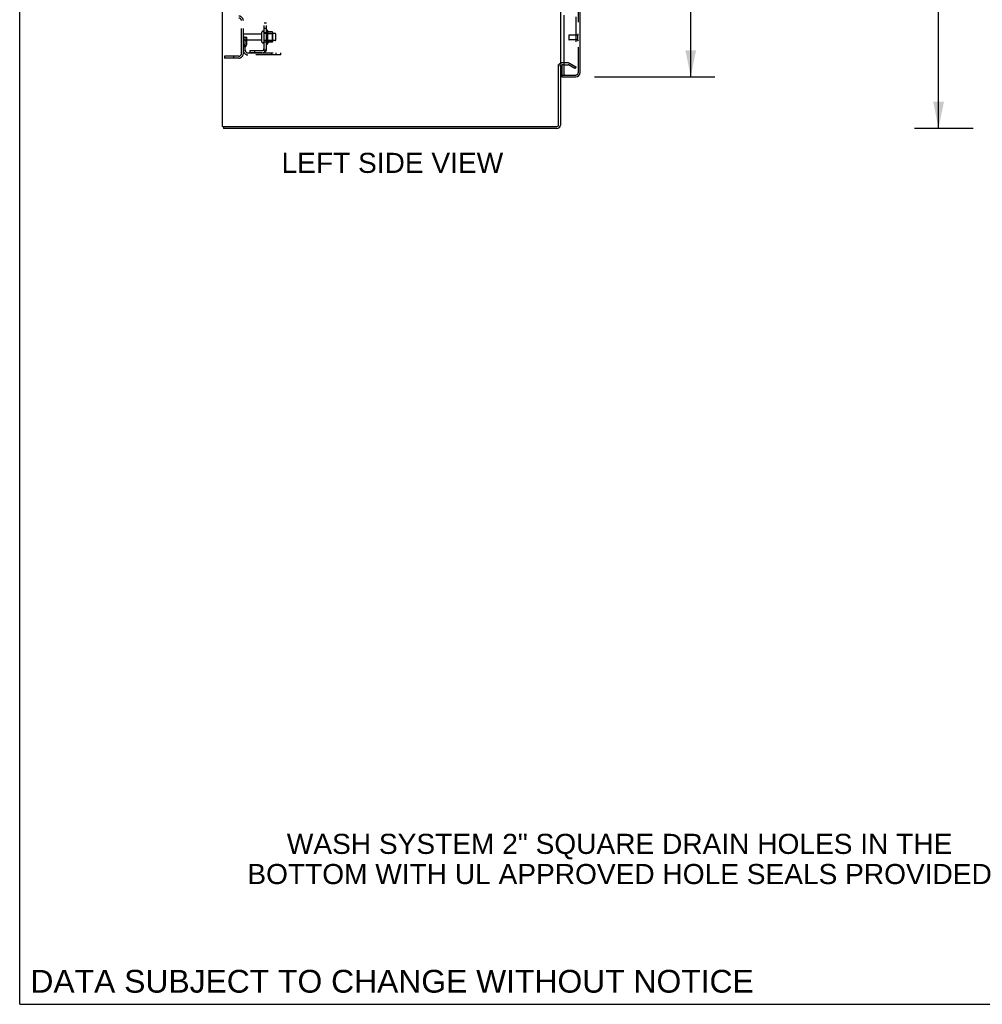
# Model space of a CAD drawing. Header units: inches. Extents: x 0 to 243, y 0 to 157.
# Tile 1 of 63: x 0 to 51, y 0 to 52. Entities that reach past the tile are written whole.
import ezdxf

# ---------------------------------------------------------------- set-up
doc = ezdxf.new("R2010")
doc.units = ezdxf.units.IN
doc.header["$LTSCALE"] = 13.357143
doc.header["$MEASUREMENT"] = 0
doc.linetypes.add('HIDDEN', pattern=[0.2, 0.1, -0.1])
doc.layers.get('0').update_dxf_attribs({"linetype": 'CONTINUOUS'})
for name, color, linetype in [('DEFAULT_2', 8, 'HIDDEN'), ('DIMENSIONS', 7, 'CONTINUOUS'), ('LEFTHAND_DOOR_ASSEMBLY', 7, 'CONTINUOUS'), ('RIGHTHAND_DOOR_ASSEMBLY', 7, 'CONTINUOUS'), ('SUBPANEL', 7, 'CONTINUOUS')]:
    doc.layers.add(name, color=color, linetype=linetype)
doc.styles.get("Standard").update_dxf_attribs({"font": 'arial.ttf'})
doc.dimstyles.new('DIMSTYLE_1', dxfattribs={"dimtxt": 1.071429, "dimasz": 1.428571, "dimexe": 0.09, "dimexo": 0.07, "dimgap": 0.0375, "dimtad": 0, "dimtih": 1, "dimtoh": 1, "dimzin": 4, "dimdsep": 46, "dimtxsty": 'Standard', "dimblk": '_FILLED', "dimblk1": '_FILLED', "dimblk2": '_FILLED', "dimcen": 0.09, "dimadec": 3, "dimazin": 1, "dimtfac": 1, "dimtdec": 3, "dimtofl": 0, "dimtmove": 0, "dimatfit": 3, "dimldrblk": '_FILLED', "dimfxl": 0, "dimtolj": 1, "dimtzin": 4, "dimarcsym": 0})

# ---------------------------------------------------------------- blocks, each defined once
blk = doc.blocks.new('_FILLED')
at = {"color": 0, "linetype": 'ByBlock'}
blk.add_solid([(0, 0), (-1, 0.2), (-1, -0.2)], dxfattribs=at)
blk = doc.blocks.new('*D9')
at = {"layer": 'DIMENSIONS', "color": 2, "linetype": 'Continuous'}
for p, q in [((30.624, 111.925), (37.04, 111.925)), ((35.754, 111.925), (35.754, 82.371)), ((35.754, 49.425), (35.754, 78.621)), ((30.624, 49.425), (37.04, 49.425))]:
    blk.add_line(p, q, dxfattribs=at)
at = {"layer": 'DIMENSIONS', "color": 2, "linetype": 'Continuous', "xscale": 1.4285714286, "yscale": 1.4285714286, "zscale": 1.4285714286}
for p, rotation in [((35.754, 111.925), 90), ((35.754, 49.425), 270)]:
    blk.add_blockref('_FILLED', p, dxfattribs=dict(at, rotation=rotation))
at = {"layer": 'DIMENSIONS', "color": 2, "linetype": 'Continuous', "insert": (35.754, 81.836), "char_height": 1.0714, "width": 5.48062, "attachment_point": 2, "line_spacing_factor": 0.9}
blk.add_mtext('62.50\\PDOORS', dxfattribs=at)
blk = doc.blocks.new('*D12')
at = {"layer": 'DIMENSIONS', "color": 2, "linetype": 'Continuous'}
for p, q in [((50.81, 114.675), (47.672, 114.675)), ((48.958, 114.675), (48.958, 81.746)), ((48.958, 46.675), (48.958, 79.604)), ((50.81, 46.675), (47.672, 46.675))]:
    blk.add_line(p, q, dxfattribs=at)
at = {"layer": 'DIMENSIONS', "color": 2, "linetype": 'Continuous', "xscale": 1.4285714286, "yscale": 1.4285714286, "zscale": 1.4285714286}
for p, rotation in [((48.958, 114.675), 90), ((48.958, 46.675), 270)]:
    blk.add_blockref('_FILLED', p, dxfattribs=dict(at, rotation=rotation))
at = {"layer": 'DIMENSIONS', "color": 2, "linetype": 'Continuous', "insert": (48.958, 81.211), "char_height": 1.0714, "width": 3.74403, "attachment_point": 2, "line_spacing_factor": 0.9}
blk.add_mtext('68.00', dxfattribs=at)

msp = doc.modelspace()

# ---------------------------------------------------------------- linework, layer by layer
at = {"color": 7, "linetype": 'Continuous'}
for p, q in [((0, 0), (0, 157.143)), ((10.865, 46.779), (10.865, 46.675)), ((0, 0), (242.857, 0))]:
    msp.add_line(p, q, dxfattribs=at)
at = {"color": 3, "linetype": 'Continuous'}
for p, q in [((10.813, 46.779), (10.813, 114.571)), ((28.813, 111.227), (28.813, 50.123)), ((28.709, 46.869), (28.709, 50.092)), ((28.813, 50.092), (28.813, 46.864)), ((29.017, 50.071), (28.898, 50.071)), ((10.813, 46.779), (28.619, 46.779)), ((28.624, 46.675), (10.865, 46.675))]:
    msp.add_line(p, q, dxfattribs=at)
for centre, radius, start, end in [((28.898, 49.986), 0.085, 90, 180), ((28.619, 46.869), 0.09, 270, 360), ((28.624, 46.864), 0.189, 270, 360)]:
    msp.add_arc(centre, radius, start, end, dxfattribs=at)
at = {"color": 7, "linetype": 'Continuous'}
msp.add_arc((28.624, 46.864), 0.085, 274.4898, 355.5102, dxfattribs=at)
at = {"layer": 'DEFAULT_2', "color": 8, "linetype": 'HIDDEN'}
for p, q in [((29.625, 111.409), (29.625, 49.941)), ((11.813, 50.672), (11.813, 52.429)), ((11.917, 50.672), (11.917, 52.429)), ((12.021, 51.55), (11.917, 51.55)), ((12.844, 51.715), (11.947, 51.715)), ((12.007, 51.21), (12.007, 51.55)), ((12.021, 51.55), (12.111, 51.55)), ((12.021, 50.849), (12.021, 51.55)), ((12.111, 51.21), (12.111, 51.55)), ((12.907, 51.293), (12.907, 51.808)), ((13.017, 51.293), (13.017, 51.808)), ((13.612, 51.738), (13.017, 51.738)), ((13.142, 51.884), (13.142, 51.216)), ((13.162, 51.734), (13.142, 51.754)), ((13.162, 51.734), (13.458, 51.734)), ((13.162, 51.734), (13.162, 51.367)), ((13.212, 51.906), (13.212, 51.194)), ((13.467, 51.828), (13.24, 51.828)), ((13.458, 51.734), (13.478, 51.754)), ((13.458, 51.734), (13.458, 51.367)), ((13.478, 51.806), (13.478, 51.294)), ((13.642, 51.393), (13.642, 51.708)), ((12.844, 51.385), (11.947, 51.385)), ((12.005, 51.204), (11.956, 51.136)), ((12.007, 51.375), (12.111, 51.375)), ((12.089, 51.143), (12.04, 51.075)), ((13.612, 51.363), (13.017, 51.363)), ((13.162, 51.367), (13.142, 51.347)), ((13.162, 51.367), (13.458, 51.367)), ((13.467, 51.273), (13.24, 51.273)), ((13.458, 51.367), (13.478, 51.347)), ((11.67, 50.529), (10.917, 50.529)), ((10.917, 50.529), (10.917, 50.425)), ((11.67, 50.425), (10.917, 50.425)), ((11.387, 50.529), (11.387, 50.425)), ((12.163, 50.706), (13.917, 50.706)), ((13.917, 50.602), (12.163, 50.602)), ((13.414, 50.602), (13.414, 50.706)), ((13.67, 50.602), (13.67, 50.706)), ((13.917, 50.602), (13.917, 50.706)), ((29.217, 50.175), (28.898, 50.175)), ((29.017, 50.071), (29.217, 50.071)), ((29.573, 49.87), (29.234, 50.067)), ((29.286, 50.157), (29.625, 49.961)), ((29.625, 49.961), (29.573, 49.87)), ((29.6, 49.923), (29.602, 49.922))]:
    msp.add_line(p, q, dxfattribs=at)
for points in [[(29.608, 49.921), (29.608, 49.921), (29.606, 49.921), (29.604, 49.921), (29.602, 49.922)], [(29.625, 49.941), (29.625, 49.938), (29.625, 49.936), (29.624, 49.934), (29.624, 49.932), (29.623, 49.93), (29.621, 49.928), (29.62, 49.926), (29.619, 49.925), (29.617, 49.924), (29.615, 49.923), (29.614, 49.922), (29.612, 49.921), (29.61, 49.921), (29.608, 49.921)]]:
    msp.add_lwpolyline(points, dxfattribs=at)
for centre, radius, start, end in [((11.67, 52.429), 0.246, 0, 90), ((11.67, 52.429), 0.142, 0, 90), ((11.947, 51.685), 0.03, 90, 180), ((12.844, 51.778), 0.0625, 270, 360), ((12.962, 51.808), 0.055, 360, 180), ((13.18, 51.884), 0.0384, 34.4497, 180), ((12.612, 51.55), 0.698, 23.9679, 30.6631), ((13.258, 51.838), 0.01, 203.9679, 270), ((13.467, 51.818), 0.01, 5.1938, 90), ((13.337, 51.806), 0.141, 0, 5.2081), ((13.612, 51.708), 0.03, 360, 90), ((11.947, 51.415), 0.03, 180, 270), ((12.125, 51.014), 0.208, 144.2461, 180), ((11.997, 51.21), 0.01, 324.2461, 360), ((12.125, 51.014), 0.104, 144.2461, 180), ((11.997, 51.21), 0.114, 324.2461, 360), ((12.844, 51.323), 0.0625, 0, 90), ((12.962, 51.293), 0.055, 180, 0), ((13.18, 51.216), 0.0384, 180, 325.5503), ((12.612, 51.55), 0.698, 329.3369, 336.0321), ((13.258, 51.263), 0.01, 90, 156.0321), ((13.467, 51.283), 0.01, 270, 354.8062), ((13.337, 51.294), 0.141, 354.7919, 360), ((13.612, 51.393), 0.03, 270, 0), ((11.67, 50.672), 0.246, 270, 360), ((11.67, 50.672), 0.142, 270, 360), ((12.163, 50.849), 0.246, 180, 270), ((12.163, 50.849), 0.142, 180, 270), ((28.898, 49.986), 0.189, 90, 180), ((29.217, 50.038), 0.137, 60, 90), ((29.217, 50.038), 0.033, 60, 90)]:
    msp.add_arc(centre, radius, start, end, dxfattribs=at)
at = {"layer": 'LEFTHAND_DOOR_ASSEMBLY', "color": 8, "linetype": 'HIDDEN'}
for p, q in [((29.767, 49.672), (29.767, 111.679)), ((29.267, 51.643), (29.267, 51.415)), ((29.724, 51.653), (29.277, 51.653)), ((29.724, 51.671), (29.724, 51.387)), ((29.724, 51.405), (29.277, 51.405)), ((29.037, 49.529), (29.624, 49.529))]:
    msp.add_line(p, q, dxfattribs=at)
at = {"layer": 'LEFTHAND_DOOR_ASSEMBLY', "color": 3, "linetype": 'Continuous'}
for p, q in [((29.871, 49.672), (29.871, 53.925)), ((29.017, 49.549), (29.017, 52.718)), ((28.892, 49.425), (29.624, 49.425))]:
    msp.add_line(p, q, dxfattribs=at)
at = {"layer": 'LEFTHAND_DOOR_ASSEMBLY', "color": 7, "linetype": 'Continuous'}
for p, q in [((28.892, 50.071), (28.892, 49.549)), ((28.892, 49.529), (29.026, 49.529)), ((28.892, 49.529), (28.892, 49.425))]:
    msp.add_line(p, q, dxfattribs=at)
at = {"layer": 'LEFTHAND_DOOR_ASSEMBLY', "color": 8, "linetype": 'HIDDEN'}
for centre, radius, start, end in [((29.277, 51.643), 0.01, 90, 180), ((29.745, 51.671), 0.0215, 0, 180), ((29.277, 51.415), 0.01, 180, 270), ((29.745, 51.387), 0.0215, 180, 360), ((29.624, 49.672), 0.142, 270, 360)]:
    msp.add_arc(centre, radius, start, end, dxfattribs=at)
at = {"layer": 'LEFTHAND_DOOR_ASSEMBLY', "color": 7, "linetype": 'Continuous'}
for centre, radius, start, end in [((28.912, 49.549), 0.02, 180, 250.7143), ((29.707, 49.815), 0.26, 267.392, 270)]:
    msp.add_arc(centre, radius, start, end, dxfattribs=at)
at = {"layer": 'LEFTHAND_DOOR_ASSEMBLY', "color": 3, "linetype": 'Continuous'}
for centre, radius, start, end in [((29.037, 49.549), 0.02, 180, 270), ((29.624, 49.672), 0.246, 270, 360)]:
    msp.add_arc(centre, radius, start, end, dxfattribs=at)
at = {"layer": 'RIGHTHAND_DOOR_ASSEMBLY', "color": 8, "linetype": 'HIDDEN'}
for p, q in [((29.767, 49.672), (29.767, 111.679)), ((29.037, 49.529), (29.624, 49.529))]:
    msp.add_line(p, q, dxfattribs=at)
msp.add_arc((29.624, 49.672), 0.142, 270, 360, dxfattribs=at)
at = {"layer": 'SUBPANEL', "color": 8, "linetype": 'HIDDEN'}
for p, q in [((13.017, 50.831), (13.017, 110.519)), ((13.142, 50.831), (13.142, 110.519)), ((13.017, 52.309), (13.142, 52.309)), ((13.017, 52.028), (13.142, 52.028)), ((13.017, 51.8), (13.142, 51.8)), ((13.017, 51.3), (13.142, 51.3)), ((12.267, 50.831), (12.905, 50.831)), ((12.267, 50.831), (12.267, 50.706)), ((12.905, 50.706), (12.267, 50.706)), ((12.517, 50.831), (12.517, 50.706)), ((13.088, 50.793), (12.991, 50.872)), ((13.013, 50.854), (13.013, 50.854)), ((13.016, 50.852), (13.017, 50.851)), ((13.017, 50.831), (13.142, 50.831))]:
    msp.add_line(p, q, dxfattribs=at)
for points in [[(12.991, 50.872), (12.991, 50.871), (12.991, 50.871), (12.991, 50.87), (12.991, 50.869), (12.991, 50.868), (12.992, 50.867), (12.993, 50.865), (12.994, 50.864), (12.996, 50.862), (12.997, 50.861), (12.999, 50.859), (13.002, 50.855)], [(13.002, 50.855), (13.004, 50.853), (13.006, 50.851), (13.008, 50.848), (13.01, 50.846), (13.012, 50.844), (13.013, 50.841), (13.015, 50.839), (13.016, 50.837), (13.016, 50.835), (13.017, 50.833), (13.017, 50.831)], [(13.076, 50.831), (13.077, 50.831), (13.076, 50.831), (13.076, 50.831), (13.076, 50.831), (13.075, 50.831), (13.075, 50.831), (13.074, 50.831), (13.074, 50.832), (13.073, 50.832), (13.073, 50.832), (13.072, 50.832), (13.071, 50.832), (13.071, 50.832), (13.07, 50.832), (13.069, 50.832), (13.069, 50.833), (13.068, 50.833), (13.067, 50.833), (13.066, 50.833), (13.066, 50.833), (13.065, 50.833), (13.064, 50.834), (13.063, 50.834), (13.063, 50.834), (13.062, 50.834), (13.061, 50.834), (13.06, 50.835), (13.059, 50.835), (13.058, 50.835), (13.058, 50.835), (13.057, 50.835), (13.056, 50.836), (13.055, 50.836), (13.054, 50.836), (13.053, 50.836), (13.052, 50.837), (13.052, 50.837), (13.051, 50.837), (13.05, 50.838), (13.049, 50.838), (13.048, 50.838), (13.047, 50.839), (13.046, 50.839), (13.045, 50.839), (13.044, 50.84), (13.043, 50.84), (13.042, 50.84), (13.041, 50.841), (13.04, 50.841), (13.039, 50.842), (13.038, 50.842), (13.037, 50.842), (13.036, 50.843), (13.035, 50.843), (13.034, 50.844), (13.033, 50.844), (13.032, 50.844), (13.031, 50.845), (13.03, 50.845), (13.029, 50.846), (13.028, 50.846), (13.027, 50.846), (13.027, 50.847), (13.026, 50.847), (13.025, 50.848), (13.024, 50.848), (13.023, 50.848), (13.023, 50.849), (13.022, 50.849), (13.021, 50.85), (13.02, 50.85), (13.02, 50.85), (13.019, 50.851), (13.018, 50.851), (13.018, 50.851), (13.017, 50.852), (13.016, 50.852), (13.016, 50.853), (13.015, 50.853), (13.014, 50.853), (13.014, 50.854), (13.014, 50.854), (13.013, 50.854), (13.013, 50.854), (13.013, 50.854)], [(13.013, 50.854), (13.013, 50.854), (13.013, 50.854), (13.013, 50.854), (13.014, 50.854), (13.014, 50.853), (13.014, 50.853), (13.015, 50.853), (13.015, 50.852), (13.016, 50.852), (13.016, 50.852)], [(13.073, 50.831), (13.074, 50.831), (13.074, 50.831), (13.075, 50.831), (13.075, 50.831), (13.076, 50.831), (13.076, 50.831), (13.076, 50.831), (13.076, 50.831)], [(13.088, 50.793), (13.09, 50.795), (13.092, 50.797), (13.095, 50.799), (13.098, 50.801), (13.101, 50.803), (13.105, 50.805), (13.108, 50.806), (13.112, 50.808), (13.119, 50.811)], [(13.119, 50.811), (13.123, 50.813), (13.126, 50.814), (13.129, 50.816), (13.131, 50.817), (13.134, 50.819), (13.136, 50.821), (13.138, 50.823), (13.14, 50.825), (13.141, 50.826), (13.141, 50.828), (13.142, 50.83), (13.142, 50.831)]]:
    msp.add_lwpolyline(points, dxfattribs=at)
for radius in [0.237, 0.112]:
    msp.add_arc((12.905, 50.943), radius, 270, 360, dxfattribs=at)

# ---------------------------------------------------------------- texts
at = {"layer": 'DIMENSIONS', "color": 2, "linetype": 'Continuous', "attachment_point": 2, "line_spacing_factor": 0.9}
for s, insert, char_height, width in [('LEFT SIDE VIEW', (19.857, 45.384), 1.07143, 11.78173), ('WASH SYSTEM 2" SQUARE DRAIN HOLES IN THE\\PBOTTOM WITH UL APPROVED HOLE SEALS PROVIDED', (31.963, 9.087), 1.07143, 39.59108), ('DATA SUBJECT TO CHANGE WITHOUT NOTICE', (19.843, 1.835), 1.21429, 38.46893)]:
    msp.add_mtext(s, dxfattribs=dict(at, insert=insert, char_height=char_height, width=width))

# ---------------------------------------------------------------- dimensions: what is measured, and where the dimension line sits
at = {"layer": 'DIMENSIONS', "color": 2, "linetype": 'Continuous'}
dim = msp.add_linear_dim(base=(48.958, 46.675), p1=(50.88, 114.675), p2=(50.88, 46.675), angle=270, dimstyle='DIMSTYLE_1', dxfattribs=at)
dim.commit()
dim.dimension.update_dxf_attribs({"geometry": '*D12', "text_midpoint": (48.95, 80.669), "dimtype": 160})
dim = msp.add_linear_dim(base=(35.754, 49.425), p1=(30.554, 111.925), p2=(30.554, 49.425), angle=270, text='<>\\PDOORS', dimstyle='DIMSTYLE_1', dxfattribs=at)
dim.commit()
dim.dimension.update_dxf_attribs({"geometry": '*D9', "text_midpoint": (35.754, 80.496), "dimtype": 160})

doc.saveas('drawing.dxf')
